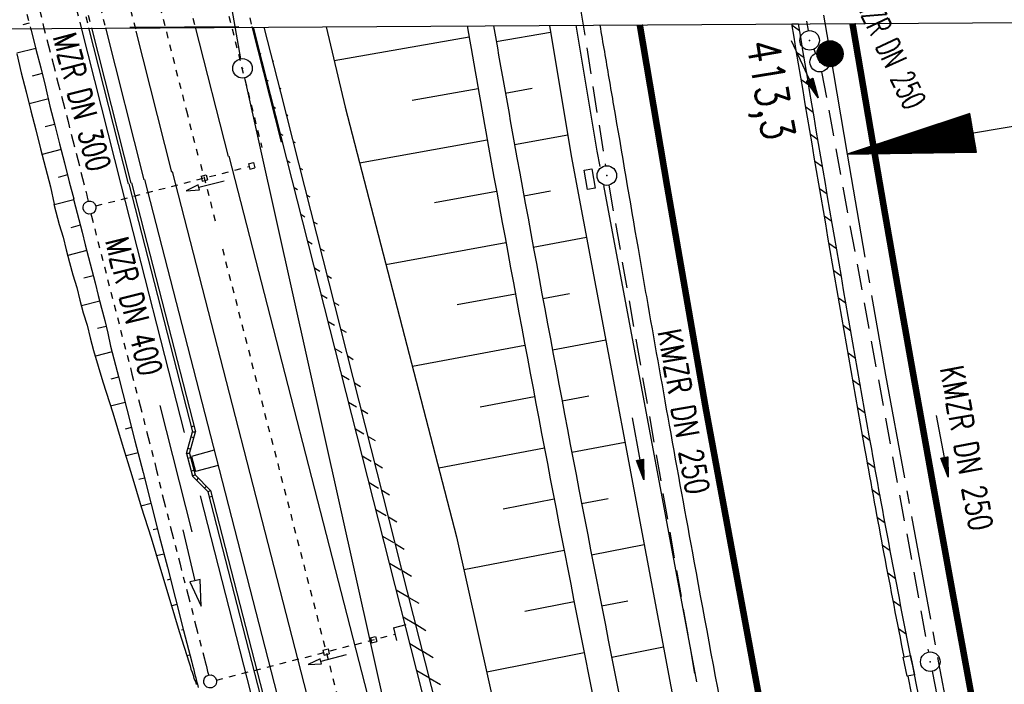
# Model space of a CAD drawing. Extents: x 447258 to 447844, y 441190 to 442763.
# Tile 83 of 123: x 447401 to 447477, y 441963 to 442014. Entities that reach past the tile are written whole.
import ezdxf
from ezdxf.enums import TextEntityAlignment as Align

# ---------------------------------------------------------------- set-up
doc = ezdxf.new("R2010")
doc.units = 0
doc.header["$LTSCALE"] = 2
doc.header["$MEASUREMENT"] = 0
for name, pattern in [('ACAD_ISO03W100', [0.5, 0.25, -0.25]), ('ACAD_ISO10W100W', [0.5, 0.25, -0.25]), ('ACHSE', [5.5, 4, -0.5, 0.5, -0.5]), ('AUSGEZOGEN', [0]), ('GESTRICH-X2', [1.5, 1, -0.5]), ('STRICHLINIEX2', [0.5, 0.25, -0.25])]:
    doc.linetypes.add(name, pattern=pattern)
doc.layers.get('0').update_dxf_attribs({"linetype": 'AUSGEZOGEN'})
for name, color, linetype in [('207-GRENZL-BAB', 7, 'AUSGEZOGEN'), ('207-GRENZP-BAB', 7, 'AUSGEZOGEN'), ('ACHSELEMENT', 1, 'AUSGEZOGEN'), ('ACHSETOP', 250, 'ACHSE'), ('BAUWOTOP', 250, 'AUSGEZOGEN'), ('BOESCHG', 250, 'AUSGEZOGEN'), ('DB-Bahnachse', 7, 'CONTINUOUS'), ('DB-Boeschungen', 15, 'CONTINUOUS'), ('DB-Böschungen', 15, 'CONTINUOUS'), ('DB-Gleisachsen', 7, 'CONTINUOUS'), ('DB-Ingenieurbauwerke', 15, 'CONTINUOUS'), ('DB-Kabelanlagen', 15, 'CONTINUOUS'), ('DB-LS-Waende', 15, 'CONTINUOUS'), ('DB-LS-Wände', 15, 'CONTINUOUS'), ('DB-Tiefenentwässerung_und_Sammelle', 15, 'CONTINUOUS'), ('FBRTOP', 250, 'AUSGEZOGEN'), ('HEKT_B', 250, 'CONTINUOUS'), ('KANAL', 7, 'GESTRICH-X2'), ('MULDE', 250, 'AUSGEZOGEN'), ('PFEIL', 7, 'CONTINUOUS'), ('PFEILTOP', 200, 'AUSGEZOGEN'), ('Rinne', 200, 'CONTINUOUS'), ('SCHLITZRINNE', 200, 'AUSGEZOGEN'), ('SCHSYMBOL', 200, 'AUSGEZOGEN'), ('TEXTO', 4, 'CONTINUOUS')]:
    doc.layers.add(name, color=color, linetype=linetype)
doc.styles.add('ROMANS', font='romans.shx', dxfattribs={"width": 0.8})

# ---------------------------------------------------------------- blocks, each defined once
blk = doc.blocks.new('*X15')
at = {"color": 0}
for p, q in [((212.234, 257.394), (213.242, 258.402)), ((212.236, 257.466), (213.169, 258.4)), ((212.237, 257.326), (213.31, 258.399)), ((212.244, 257.262), (213.373, 258.392)), ((212.244, 257.545), (213.09, 258.391)), ((212.254, 257.202), (213.434, 258.381)), ((212.261, 257.633), (213.003, 258.375)), ((212.268, 257.145), (213.491, 258.368)), ((212.284, 257.09), (213.545, 258.351)), ((212.29, 257.732), (212.903, 258.346)), ((212.303, 257.038), (213.597, 258.333)), ((212.324, 256.988), (213.647, 258.312)), ((212.343, 257.856), (212.779, 258.293)), ((212.347, 256.941), (213.694, 258.288)), ((212.372, 256.895), (213.74, 258.263)), ((212.399, 256.852), (213.783, 258.236)), ((212.428, 256.81), (213.825, 258.207)), ((212.459, 256.77), (213.865, 258.176)), ((212.492, 256.732), (213.903, 258.143)), ((212.526, 256.696), (213.939, 258.109)), ((212.563, 256.662), (213.974, 258.073)), ((212.601, 256.629), (214.006, 258.035)), ((212.64, 256.598), (214.037, 257.995)), ((212.682, 256.569), (214.066, 257.953)), ((212.726, 256.542), (214.093, 257.91)), ((212.771, 256.517), (214.119, 257.864)), ((212.819, 256.493), (214.142, 257.817)), ((212.868, 256.472), (214.163, 257.767)), ((212.92, 256.454), (214.182, 257.715)), ((212.975, 256.437), (214.198, 257.661)), ((213.032, 256.424), (214.211, 257.603)), ((213.092, 256.414), (214.222, 257.543)), ((213.156, 256.407), (214.229, 257.479)), ((213.224, 256.404), (214.232, 257.412)), ((213.296, 256.406), (214.23, 257.339)), ((213.375, 256.414), (214.222, 257.26)), ((213.463, 256.43), (214.205, 257.173)), ((213.563, 256.46), (214.176, 257.073)), ((213.686, 256.512), (214.123, 256.949))]:
    blk.add_line(p, q, dxfattribs=at)
blk = doc.blocks.new('SRMAST2')
at = {"color": 0}
blk.add_circle((0, 0), 0.999, dxfattribs=at)
blk.add_point((0, 0), dxfattribs=at)
blk.add_blockref('*X15', (-213.233, -257.403))
blk = doc.blocks.new('*X37')
at = {"color": 0}
for p, q in [((770.509, 144.679), (770.687, 144.857)), ((770.522, 144.762), (770.678, 144.918)), ((770.535, 144.846), (770.669, 144.979)), ((770.548, 144.929), (770.659, 145.041)), ((770.561, 145.013), (770.65, 145.102)), ((770.573, 145.096), (770.64, 145.163)), ((770.586, 145.18), (770.631, 145.225)), ((770.599, 145.263), (770.622, 145.286)), ((770.356, 143.677), (770.8, 144.121)), ((770.369, 143.76), (770.791, 144.182)), ((770.382, 143.844), (770.781, 144.243)), ((770.394, 143.927), (770.772, 144.305)), ((770.407, 144.011), (770.762, 144.366)), ((770.42, 144.094), (770.753, 144.427)), ((770.433, 144.178), (770.744, 144.489)), ((770.446, 144.261), (770.734, 144.55)), ((770.458, 144.345), (770.725, 144.611)), ((770.471, 144.428), (770.716, 144.673)), ((770.484, 144.512), (770.706, 144.734)), ((770.497, 144.595), (770.697, 144.795)), ((770.203, 142.675), (770.913, 143.385)), ((770.215, 142.758), (770.903, 143.446)), ((770.228, 142.842), (770.894, 143.508)), ((770.241, 142.925), (770.884, 143.569)), ((770.254, 143.009), (770.875, 143.63)), ((770.267, 143.092), (770.866, 143.692)), ((770.279, 143.176), (770.856, 143.753)), ((770.292, 143.259), (770.847, 143.814)), ((770.305, 143.343), (770.838, 143.875)), ((770.318, 143.426), (770.828, 143.937)), ((770.331, 143.51), (770.819, 143.998)), ((770.343, 143.593), (770.809, 144.059)), ((770.049, 141.673), (771.025, 142.649)), ((770.062, 141.757), (771.016, 142.71)), ((770.075, 141.84), (771.006, 142.772)), ((770.088, 141.924), (770.997, 142.833)), ((770.1, 142.007), (770.988, 142.894)), ((770.113, 142.091), (770.978, 142.956)), ((770.126, 142.174), (770.969, 143.017)), ((770.139, 142.258), (770.96, 143.078)), ((770.152, 142.341), (770.95, 143.14)), ((770.164, 142.425), (770.941, 143.201)), ((770.177, 142.508), (770.931, 143.262)), ((770.19, 142.592), (770.922, 143.324)), ((769.883, 140.588), (771.147, 141.852)), ((769.896, 140.671), (771.138, 141.913)), ((769.909, 140.755), (771.129, 141.974)), ((769.922, 140.838), (771.119, 142.036)), ((769.934, 140.922), (771.11, 142.097)), ((769.947, 141.005), (771.1, 142.158)), ((769.96, 141.089), (771.091, 142.22)), ((769.973, 141.172), (771.082, 142.281)), ((769.985, 141.256), (771.072, 142.342)), ((769.998, 141.339), (771.063, 142.404)), ((770.011, 141.423), (771.053, 142.465)), ((770.024, 141.506), (771.044, 142.526)), ((770.037, 141.59), (771.035, 142.588)), ((769.73, 139.586), (771.26, 141.116)), ((769.743, 139.669), (771.251, 141.177)), ((769.755, 139.753), (771.241, 141.239)), ((769.768, 139.836), (771.232, 141.3)), ((769.781, 139.92), (771.222, 141.361)), ((769.794, 140.003), (771.213, 141.423)), ((769.807, 140.087), (771.204, 141.484)), ((769.819, 140.17), (771.194, 141.545)), ((769.832, 140.254), (771.185, 141.607)), ((769.845, 140.337), (771.175, 141.668)), ((769.858, 140.421), (771.166, 141.729)), ((769.87, 140.504), (771.157, 141.79)), ((769.577, 138.584), (771.373, 140.38)), ((769.589, 138.667), (771.363, 140.441)), ((769.602, 138.751), (771.354, 140.503)), ((769.615, 138.834), (771.344, 140.564)), ((769.628, 138.918), (771.335, 140.625)), ((769.64, 139.001), (771.326, 140.687)), ((769.653, 139.085), (771.316, 140.748)), ((769.666, 139.168), (771.307, 140.809)), ((769.679, 139.252), (771.297, 140.871)), ((769.692, 139.335), (771.288, 140.932)), ((769.704, 139.419), (771.279, 140.993)), ((769.717, 139.502), (771.269, 141.055)), ((769.41, 137.499), (771.495, 139.583)), ((769.423, 137.582), (771.485, 139.644)), ((769.436, 137.666), (771.476, 139.705)), ((769.449, 137.749), (771.466, 139.767)), ((769.462, 137.833), (771.457, 139.828)), ((769.474, 137.916), (771.448, 139.889)), ((769.487, 138), (771.438, 139.951)), ((769.5, 138.083), (771.429, 140.012)), ((769.513, 138.167), (771.419, 140.073)), ((769.525, 138.25), (771.41, 140.135)), ((769.538, 138.334), (771.401, 140.196)), ((769.551, 138.417), (771.391, 140.257)), ((769.564, 138.501), (771.382, 140.319)), ((769.257, 136.497), (771.607, 138.847)), ((769.27, 136.58), (771.598, 138.908)), ((769.283, 136.664), (771.588, 138.97)), ((769.295, 136.747), (771.579, 139.031)), ((769.308, 136.831), (771.57, 139.092)), ((769.321, 136.914), (771.56, 139.154)), ((769.334, 136.998), (771.551, 139.215)), ((769.347, 137.081), (771.542, 139.276)), ((769.359, 137.165), (771.532, 139.338)), ((769.372, 137.248), (771.523, 139.399)), ((769.385, 137.332), (771.513, 139.46)), ((769.398, 137.415), (771.504, 139.521)), ((769.116, 135.578), (771.71, 138.172)), ((769.129, 135.662), (771.701, 138.234)), ((769.142, 135.745), (771.692, 138.295)), ((769.155, 135.829), (771.682, 138.356)), ((769.158, 135.549), (771.72, 138.111)), ((769.168, 135.912), (771.673, 138.418)), ((769.18, 135.996), (771.664, 138.479)), ((769.193, 136.079), (771.654, 138.54)), ((769.206, 136.163), (771.645, 138.602)), ((769.219, 136.246), (771.635, 138.663)), ((769.232, 136.33), (771.626, 138.724)), ((769.244, 136.413), (771.617, 138.786)), ((769.229, 135.549), (771.729, 138.05)), ((769.299, 135.549), (771.739, 137.988)), ((769.37, 135.549), (771.748, 137.927)), ((769.441, 135.549), (771.757, 137.866)), ((769.511, 135.549), (771.767, 137.804)), ((769.582, 135.549), (771.776, 137.743)), ((769.653, 135.549), (771.786, 137.682)), ((769.724, 135.549), (771.795, 137.62)), ((769.794, 135.549), (771.804, 137.559)), ((769.865, 135.549), (771.814, 137.498)), ((769.936, 135.549), (771.823, 137.436)), ((770.006, 135.549), (771.832, 137.375)), ((770.077, 135.549), (771.842, 137.314)), ((770.148, 135.549), (771.851, 137.252)), ((770.218, 135.549), (771.861, 137.191)), ((770.289, 135.549), (771.87, 137.13)), ((770.36, 135.549), (771.879, 137.069)), ((770.431, 135.549), (771.889, 137.007)), ((770.501, 135.549), (771.898, 136.946)), ((770.572, 135.549), (771.908, 136.885)), ((770.643, 135.549), (771.917, 136.823)), ((770.713, 135.549), (771.926, 136.762)), ((770.784, 135.549), (771.936, 136.701)), ((770.855, 135.549), (771.945, 136.639)), ((770.926, 135.549), (771.955, 136.578)), ((770.996, 135.549), (771.964, 136.517)), ((771.067, 135.549), (771.973, 136.455)), ((771.138, 135.549), (771.983, 136.394)), ((771.208, 135.549), (771.992, 136.333)), ((771.279, 135.549), (772.001, 136.271)), ((771.35, 135.549), (772.011, 136.21)), ((771.421, 135.549), (772.02, 136.149)), ((771.491, 135.549), (772.03, 136.087)), ((771.562, 135.549), (772.039, 136.026)), ((771.633, 135.549), (772.048, 135.965)), ((771.703, 135.549), (772.058, 135.903)), ((771.774, 135.549), (772.067, 135.842)), ((771.845, 135.549), (772.077, 135.781)), ((771.916, 135.549), (772.086, 135.719)), ((771.986, 135.549), (772.095, 135.658)), ((772.057, 135.549), (772.105, 135.597))]:
    blk.add_line(p, q, dxfattribs=at)
blk = doc.blocks.new('ELPFEIL')
for p, q in [((0, 0), (-1.5, -9.8)), ((0, 0), (0, -70)), ((1.5, -9.8), (0, 0)), ((-1.5, -9.8), (1.5, -9.8))]:
    blk.add_line(p, q)
blk.add_blockref('*X37', (-770.612, -145.349))
blk = doc.blocks.new('GST')
at = {"color": 0}
blk.add_circle((0, 0), 0.75, dxfattribs=at)
blk.add_point((0, 0), dxfattribs=at)
blk = doc.blocks.new('10')
blk.add_blockref('GST', (0, 0))
blk = doc.blocks.new('PFEIL2')
at = {"color": 0}
for p, q in [((0.88, 0.002), (-2.401, -0.012)), ((0.881, -0.271), (0.879, 0.276)), ((0.879, 0.276), (2.429, 0.009)), ((0.911, 0.27), (0.879, 0.265)), ((0.965, 0.261), (0.879, 0.246)), ((1.019, 0.252), (0.879, 0.228)), ((1.073, 0.242), (0.879, 0.209)), ((1.127, 0.233), (0.879, 0.191)), ((1.181, 0.224), (0.879, 0.172)), ((1.235, 0.214), (0.879, 0.154)), ((1.289, 0.205), (0.879, 0.135)), ((1.343, 0.196), (0.879, 0.117)), ((1.397, 0.187), (0.879, 0.098)), ((1.451, 0.177), (0.879, 0.08)), ((1.505, 0.168), (0.879, 0.061)), ((1.559, 0.159), (0.88, 0.043)), ((1.613, 0.149), (0.88, 0.024)), ((1.668, 0.14), (0.88, 0.006)), ((1.722, 0.131), (0.88, -0.013)), ((1.776, 0.121), (0.88, -0.031)), ((1.83, 0.112), (0.88, -0.05)), ((1.884, 0.103), (0.88, -0.068)), ((1.938, 0.094), (0.88, -0.087)), ((1.992, 0.084), (0.88, -0.105)), ((2.046, 0.075), (0.88, -0.124)), ((2.1, 0.066), (0.88, -0.142)), ((2.154, 0.056), (0.88, -0.161)), ((2.208, 0.047), (0.88, -0.179)), ((2.262, 0.038), (0.881, -0.198)), ((2.316, 0.029), (0.881, -0.216)), ((2.37, 0.019), (0.881, -0.235)), ((2.424, 0.01), (0.881, -0.253)), ((2.429, 0.009), (0.881, -0.271))]:
    blk.add_line(p, q, dxfattribs=at)

msp = doc.modelspace()

# ---------------------------------------------------------------- hatches: boundary and pattern name
at = {"layer": 'PFEILTOP'}
h = msp.add_hatch(dxfattribs=at)
h.set_pattern_fill('_USER', color=256, scale=1.5, angle=45, style=0, pattern_type=0)
h.set_pattern_definition([(329.237, (447424.7137, 441994.7568), (0.7672323, 1.2889355), [])])
edge = h.paths.add_edge_path()
edge.add_line((447554.689, 441513.768), (447547.504, 441545.104))
edge.add_line((447547.504, 441545.104), (447537.107, 441587.415))
edge.add_line((447537.107, 441587.415), (447530.255, 441607.806))
edge.add_line((447530.255, 441607.806), (447521.935, 441632.16))
edge.add_line((447521.935, 441632.16), (447521.172, 441636.995))
edge.add_line((447521.172, 441636.995), (447519.605, 441643.372))
edge.add_line((447519.605, 441643.372), (447515.335, 441649.099))
edge.add_line((447515.335, 441649.099), (447507.515, 441678.184))
edge.add_line((447507.515, 441678.184), (447498.583, 441711.54))
edge.add_line((447498.583, 441711.54), (447488.289, 441750.317))
edge.add_line((447488.289, 441750.317), (447482.131, 441773.305))
edge.add_line((447482.131, 441773.305), (447471.266, 441814.433))
edge.add_line((447471.266, 441814.433), (447463.339, 441844.985))
edge.add_line((447463.339, 441844.985), (447457.856, 441865.942))
edge.add_line((447457.856, 441865.942), (447449.55, 441897.966))
edge.add_line((447449.55, 441897.966), (447433.166, 441961.446))
edge.add_line((447433.166, 441961.446), (447421.147, 442008.815))
edge.add_line((447421.147, 442008.815), (447419.891, 442013.788))
edge.add_line((447553.909, 441513.59), (447546.726, 441544.92))
edge.add_line((447546.726, 441544.92), (447536.339, 441587.191))
edge.add_line((447536.339, 441587.191), (447529.497, 441607.55))
edge.add_line((447529.497, 441607.55), (447521.155, 441631.966))
edge.add_line((447521.155, 441631.966), (447520.388, 441636.837))
edge.add_line((447520.388, 441636.837), (447518.867, 441643.024))
edge.add_line((447518.867, 441643.024), (447514.603, 441648.743))
edge.add_line((447514.603, 441648.743), (447506.743, 441677.976))
edge.add_line((447506.743, 441677.976), (447497.811, 441711.334))
edge.add_line((447497.811, 441711.334), (447487.517, 441750.111))
edge.add_line((447487.517, 441750.111), (447481.357, 441773.099))
edge.add_line((447481.357, 441773.099), (447470.492, 441814.231))
edge.add_line((447470.492, 441814.231), (447462.565, 441844.783))
edge.add_line((447462.565, 441844.783), (447457.082, 441865.74))
edge.add_line((447457.082, 441865.74), (447448.776, 441897.766))
edge.add_line((447448.776, 441897.766), (447432.39, 441961.248))
edge.add_line((447432.39, 441961.248), (447420.371, 442008.619))
edge.add_line((447420.371, 442008.619), (447419.067, 442013.783))

# ---------------------------------------------------------------- linework, layer by layer
at = {"layer": '207-GRENZL-BAB', "flags": 128}
for points in [[(447418.09, 442011.369), (447403.16, 442096.471)], [(447418.383, 442009.898), (447453.537, 441851.992)]]:
    msp.add_lwpolyline(points, dxfattribs=at)
at = {"layer": 'ACHSETOP'}
msp.add_lwpolyline([(447459.063, 442036.401), (447463.237, 442011.752), (447464.54, 442004.056), (447467.484, 441987.115), (447472.023, 441962.531), (447476.869, 441938.005), (447482.021, 441913.542), (447487.478, 441889.145), (447493.239, 441864.818), (447499.303, 441840.565), (447505.67, 441816.389), (447512.338, 441792.295), (447519.307, 441768.286), (447526.575, 441744.366), (447534.141, 441720.538), (447542.003, 441696.807), (447550.162, 441673.176), (447558.615, 441649.649), (447567.361, 441626.229), (447576.399, 441602.92), (447585.728, 441579.726)], dxfattribs=at)
at = {"layer": 'BAUWOTOP'}
msp.add_line((447384.358, 442013.567), (447496.288, 442014.264), dxfattribs=at)
at = {"layer": 'BOESCHG'}
for p, q in [((447425.244, 442011.242), (447435.575, 442013.038)), ((447437.664, 442012.684), (447441.825, 442013.41)), ((447431.221, 442008.205), (447436.266, 442009.098)), ((447438.358, 442008.745), (447440.42, 442009.111)), ((447439.063, 442004.807), (447443.141, 442005.545)), ((447427.191, 442003.397), (447436.97, 442005.16)), ((447432.943, 442000.361), (447437.683, 442001.224)), ((447439.779, 442000.872), (447441.813, 442001.243)), ((447429.213, 441995.599), (447438.404, 441997.29)), ((447440.5, 441996.937), (447444.583, 441997.69)), ((447434.677, 441992.53), (447439.13, 441993.356)), ((447441.228, 441993.004), (447443.274, 441993.385)), ((447441.963, 441989.072), (447446.056, 441989.841)), ((447431.233, 441987.807), (447439.864, 441989.424)), ((447436.423, 441984.703), (447440.604, 441985.493)), ((447442.704, 441985.142), (447444.748, 441985.529)), ((447443.452, 441981.212), (447447.53, 441981.991)), ((447433.252, 441980.019), (447441.35, 441981.563)), ((447438.182, 441976.88), (447442.103, 441977.635)), ((447444.206, 441977.284), (447446.236, 441977.675)), ((447435.184, 441972.217), (447442.862, 441973.708)), ((447444.966, 441973.357), (447449.003, 441974.142)), ((447439.843, 441969.04), (447443.628, 441969.782)), ((447445.733, 441969.431), (447447.737, 441969.824)), ((447446.507, 441965.507), (447450.476, 441966.292)), ((447436.931, 441964.381), (447444.4, 441965.857))]:
    msp.add_line(p, q, dxfattribs=at)
msp.add_lwpolyline([(447424.638, 442013.818), (447426.085, 442007.662), (447434.626, 441974.721), (447445.169, 441927.426), (447452.422, 441898.929), (447464.689, 441853.621), (447464.691, 441852.472), (447465.346, 441845.998), (447472.038, 441824.006), (447474.124, 441813.68), (447477.348, 441799.428), (447485.262, 441773.403), (447492.102, 441749.964), (447502.853, 441712.56), (447524.908, 441647.173), (447533.803, 441614.154), (447534.906, 441611.231)], dxfattribs=at)
for points in [[(447435.427, 442013.885, 0.001836), (447437.069, 442004.603, 0.007789), (447451.596, 441930.814, 0.007466), (447469.092, 441854.336, 0.002833), (447479.55, 441812.593, 0.01011), (447482.782, 441800.977, 0.002388), (447488.237, 441783.115, 0.000107), (447490.019, 441777.382, 0.001058)], [(447437.454, 442013.898, 0.001777), (447439.043, 442004.927, 0.007779), (447453.577, 441931.116, 0.007471), (447471.048, 441854.752, 0.002832), (447481.942, 441811.277, 0.012461), (447484.72, 441801.475, 0.000038), (447488.695, 441788.673, 0.000002), (447491.941, 441778.223, 0.000011)]]:
    msp.add_lwpolyline(points, format="xyb", dxfattribs=at)
at = {"layer": 'DB-Bahnachse', "linetype": 'ACAD_ISO10W100W'}
for p, q in [((447411.163, 442018.289), (447413.918, 442007.372)), ((447413.918, 442007.372), (447414.882, 442003.676)), ((447415.009, 442003.302), (447416.163, 441998.817)), ((447416.679, 441996.809), (447430.771, 441942.034))]:
    msp.add_line(p, q, dxfattribs=at)
at = {"layer": 'DB-Boeschungen', "linetype": 'Continuous'}
for p, q in [((447403.776, 442000.228), (447403.801, 442000.114)), ((447405.29, 442000.548), (447403.789, 442000.163)), ((447403.801, 442000.114), (447404.174, 441998.661)), ((447405.267, 442000.636), (447405.302, 442000.5)), ((447405.302, 442000.5), (447405.675, 441999.047)), ((447404.174, 441998.661), (447404.471, 441997.705)), ((447405.787, 441998.611), (447405.061, 441998.424)), ((447405.675, 441999.047), (447405.924, 441998.078)), ((447405.924, 441998.078), (447406.173, 441997.11)), ((447404.471, 441997.705), (447404.72, 441996.737)), ((447406.173, 441997.11), (447406.421, 441996.141)), ((447404.72, 441996.737), (447404.969, 441995.768)), ((447406.285, 441996.674), (447404.832, 441996.301)), ((447404.969, 441995.768), (447405.217, 441994.8)), ((447406.421, 441996.141), (447406.67, 441995.172)), ((447405.217, 441994.8), (447405.514, 441993.843)), ((447406.67, 441995.172), (447406.919, 441994.204)), ((447406.782, 441994.737), (447406.055, 441994.55)), ((447406.919, 441994.204), (447407.167, 441993.235)), ((447405.514, 441993.843), (447405.763, 441992.875)), ((447405.763, 441992.875), (447406.012, 441991.906)), ((447407.279, 441992.799), (447405.875, 441992.439)), ((447407.167, 441993.235), (447407.416, 441992.267)), ((447406.012, 441991.906), (447406.309, 441990.95)), ((447407.416, 441992.267), (447407.665, 441991.298)), ((447407.665, 441991.298), (447407.913, 441990.33)), ((447406.309, 441990.95), (447406.557, 441989.981)), ((447407.777, 441990.862), (447407.099, 441990.688)), ((447407.913, 441990.33), (447408.114, 441989.348)), ((447406.557, 441989.981), (447406.806, 441989.013)), ((447406.806, 441989.013), (447407.524, 441986.616)), ((447408.225, 441988.913), (447406.966, 441988.589)), ((447408.114, 441989.348), (447408.735, 441986.927)), ((447407.524, 441986.616), (447408.291, 441984.232)), ((447408.723, 441986.975), (447408.142, 441986.826)), ((447408.735, 441986.927), (447409.357, 441984.506)), ((447409.22, 441985.038), (447408.106, 441984.752)), ((447408.291, 441984.232), (447409.01, 441981.835)), ((447409.357, 441984.506), (447409.978, 441982.084)), ((447409.717, 441983.101), (447409.233, 441982.977)), ((447409.978, 441982.084), (447410.6, 441979.663)), ((447409.01, 441981.835), (447409.728, 441979.439)), ((447410.215, 441981.164), (447409.294, 441980.928)), ((447409.728, 441979.439), (447410.447, 441977.042)), ((447410.712, 441979.227), (447410.276, 441979.115)), ((447410.6, 441979.663), (447411.222, 441977.241)), ((447411.209, 441977.289), (447410.434, 441977.091)), ((447410.447, 441977.042), (447411.214, 441974.658)), ((447411.222, 441977.241), (447411.843, 441974.82)), ((447411.706, 441975.352), (447411.367, 441975.265)), ((447411.214, 441974.658), (447411.932, 441972.261)), ((447411.843, 441974.82), (447412.465, 441972.398)), ((447412.204, 441973.415), (447411.623, 441973.266)), ((447411.932, 441972.261), (447412.651, 441969.865)), ((447412.465, 441972.398), (447413.086, 441969.977)), ((447412.701, 441971.478), (447412.459, 441971.416)), ((447412.651, 441969.865), (447413.369, 441967.468)), ((447413.086, 441969.977), (447413.708, 441967.555)), ((447413.198, 441969.541), (447412.811, 441969.441)), ((447413.696, 441967.604), (447413.55, 441967.566)), ((447413.369, 441967.468), (447414.136, 441965.084)), ((447413.708, 441967.555), (447414.33, 441965.134)), ((447414.193, 441965.666), (447413.951, 441965.604)), ((447414.136, 441965.084), (447414.198, 441964.842)), ((447414.198, 441964.842), (447414.26, 441964.6)), ((447414.26, 441964.6), (447414.371, 441964.37)), ((447414.33, 441965.134), (447414.392, 441964.891)), ((447414.392, 441964.891), (447414.454, 441964.649)), ((447414.454, 441964.649), (447414.516, 441964.407)), ((447414.371, 441964.37), (447414.433, 441964.128)), ((447414.433, 441964.128), (447414.495, 441963.886)), ((447414.495, 441963.886), (447414.606, 441963.656)), ((447414.516, 441964.407), (447414.578, 441964.165)), ((447414.578, 441964.165), (447414.641, 441963.923)), ((447414.641, 441963.923), (447414.703, 441963.681)), ((447414.606, 441963.656), (447414.668, 441963.414)), ((447414.69, 441963.729), (447414.642, 441963.717)), ((447414.703, 441963.681), (447414.765, 441963.439)), ((447414.765, 441963.439), (447414.827, 441963.196))]:
    msp.add_line(p, q, dxfattribs=at)
at = {"layer": 'DB-Böschungen', "linetype": 'ACAD_ISO03W100'}
for p, q in [((447401.456, 442015.749), (447401.981, 442013.702)), ((447401.879, 442014.103), (447401.152, 442013.916))]:
    msp.add_line(p, q, dxfattribs=at)
at = {"layer": 'DB-Böschungen', "linetype": 'Continuous'}
for p, q in [((447401.981, 442013.702), (447402.015, 442013.57)), ((447402.015, 442013.57), (447402.388, 442012.117)), ((447402.376, 442012.165), (447400.923, 442011.792)), ((447402.388, 442012.117), (447402.761, 442010.664)), ((447400.936, 442011.744), (447401.26, 442010.279)), ((447402.761, 442010.664), (447403.134, 442009.211)), ((447401.26, 442010.279), (447401.633, 442008.826)), ((447402.873, 442010.228), (447402.098, 442010.029)), ((447403.134, 442009.211), (447403.459, 442007.746)), ((447401.633, 442008.826), (447402.006, 442007.373)), ((447403.371, 442008.291), (447401.869, 442007.906)), ((447403.459, 442007.746), (447403.832, 442006.293)), ((447402.006, 442007.373), (447402.379, 442005.92)), ((447403.82, 442006.341), (447403.093, 442006.155)), ((447403.832, 442006.293), (447404.205, 442004.84)), ((447402.379, 442005.92), (447402.752, 442004.467)), ((447404.205, 442004.84), (447404.578, 442003.387)), ((447402.752, 442004.467), (447403.125, 442003.014)), ((447404.317, 442004.404), (447402.864, 442004.031)), ((447404.578, 442003.387), (447404.951, 442001.934)), ((447403.125, 442003.014), (447403.498, 442001.561)), ((447404.814, 442002.467), (447404.088, 442002.281)), ((447403.498, 442001.561), (447403.794, 442000.223)), ((447404.951, 442001.934), (447405.286, 442000.631))]:
    msp.add_line(p, q, dxfattribs=at)
at = {"layer": 'DB-Gleisachsen', "linetype": 'ACAD_ISO03W100'}
for p, q in [((447408.408, 442019.968), (447410.056, 442013.48)), ((447412.945, 442020.286), (447414.594, 442013.799))]:
    msp.add_line(p, q, dxfattribs=at)
at = {"layer": 'DB-Gleisachsen', "linetype": 'Continuous'}
for p, q in [((447414.594, 442013.799), (447417.117, 442003.869)), ((447410.056, 442013.48), (447412.781, 442002.682)), ((447417.179, 442003.896), (447436.312, 441929.526)), ((447412.83, 442002.742), (447431.954, 441928.405))]:
    msp.add_line(p, q, dxfattribs=at)
at = {"layer": 'DB-Ingenieurbauwerke', "linetype": 'ACAD_ISO03W100'}
for p, q in [((447406.083, 442020.234), (447407.72, 442013.746)), ((447417.303, 442020.32), (447418.94, 442013.832)), ((447406.979, 442000.093), (447418.723, 442003.114)), ((447416.232, 441963.752), (447429.906, 441967.27))]:
    msp.add_line(p, q, dxfattribs=at)
at = {"layer": 'DB-Ingenieurbauwerke', "linetype": 'Continuous'}
for p, q in [((447407.72, 442013.746), (447410.658, 442002.102)), ((447417.94, 442013.824), (447409.585, 442013.76)), ((447418.94, 442013.832), (447421.174, 442004.979)), ((447418.673, 442003.308), (447419.061, 442003.407)), ((447418.673, 442003.308), (447418.773, 442002.92)), ((447419.061, 442003.407), (447419.16, 442003.02)), ((447415.041, 442002.373), (447415.429, 442002.473)), ((447415.041, 442002.373), (447415.141, 442001.986)), ((447415.429, 442002.473), (447415.528, 442002.086)), ((447418.773, 442002.92), (447419.16, 442003.02)), ((447410.716, 442002.127), (447416.207, 441980.783)), ((447414.829, 442001.7), (447413.909, 442001.259)), ((447414.878, 442001.506), (447414.829, 442001.7)), ((447416.816, 442002), (447414.878, 442001.506)), ((447415.141, 442001.986), (447415.528, 442002.086)), ((447413.909, 442001.259), (447414.928, 442001.312)), ((447414.928, 442001.312), (447414.878, 442001.506)), ((447416.053, 441981.363), (447414.314, 441980.9)), ((447414.314, 441980.9), (447414.622, 441979.74)), ((447416.207, 441980.783), (447422.288, 441957.146)), ((447416.362, 441980.203), (447414.622, 441979.74)), ((447429.782, 441967.754), (447430.75, 441968.003)), ((447429.782, 441967.754), (447430.031, 441966.786)), ((447428.016, 441966.99), (447428.404, 441967.09)), ((447428.016, 441966.99), (447428.116, 441966.603)), ((447428.404, 441967.09), (447428.503, 441966.703)), ((447424.385, 441966.056), (447424.772, 441966.156)), ((447424.772, 441966.156), (447424.872, 441965.768)), ((447428.116, 441966.603), (447428.503, 441966.703)), ((447424.172, 441965.382), (447423.252, 441964.942)), ((447424.221, 441965.189), (447424.172, 441965.382)), ((447426.159, 441965.683), (447424.221, 441965.189)), ((447424.385, 441966.056), (447424.484, 441965.669)), ((447424.484, 441965.669), (447424.872, 441965.768)), ((447423.252, 441964.942), (447424.271, 441964.995)), ((447424.271, 441964.995), (447424.221, 441965.189))]:
    msp.add_line(p, q, dxfattribs=at)
at = {"layer": 'DB-Kabelanlagen', "linetype": 'STRICHLINIEX2'}
msp.add_line((447399.631, 442084.451), (447419.704, 442004.577), dxfattribs=at)
at = {"layer": 'DB-Kabelanlagen', "linetype": 'ACAD_ISO03W100'}
for p, q in [((447406.207, 442014.614), (447406.432, 442013.736)), ((447406.398, 442014.712), (447406.648, 442013.738))]:
    msp.add_line(p, q, dxfattribs=at)
at = {"layer": 'DB-Kabelanlagen', "linetype": 'Continuous'}
for p, q in [((447406.432, 442013.736), (447409.45, 442001.775)), ((447406.648, 442013.738), (447409.654, 442001.827)), ((447409.501, 442001.795), (447414.391, 441982.787)), ((447409.703, 442001.85), (447414.608, 441982.787)), ((447413.936, 441981.113), (447414.388, 441982.787)), ((447414.154, 441981.113), (447414.606, 441982.787)), ((447414.285, 441983.172), (447414.488, 441983.226)), ((447414.388, 441982.787), (447414.606, 441982.787)), ((447414.285, 441982.405), (447414.488, 441982.35)), ((447414.244, 441981.447), (447414.041, 441981.502)), ((447414.154, 441981.113), (447413.936, 441981.113)), ((447413.936, 441981.113), (447414.4, 441979.368)), ((447414.243, 441980.778), (447414.04, 441980.724)), ((447414.154, 441981.113), (447414.589, 441979.477)), ((447414.5, 441979.811), (447414.297, 441979.757)), ((447414.589, 441979.477), (447414.4, 441979.368)), ((447414.4, 441979.368), (447415.585, 441978.179)), ((447414.589, 441979.477), (447415.771, 441978.29)), ((447414.833, 441979.231), (447414.685, 441979.083)), ((447415.303, 441978.463), (447415.452, 441978.611)), ((447415.573, 441978.191), (447428.094, 441929.522)), ((447415.771, 441978.29), (447415.583, 441978.181)), ((447415.765, 441978.287), (447428.311, 441929.521)), ((447415.687, 441977.798), (447415.89, 441977.852))]:
    msp.add_line(p, q, dxfattribs=at)
at = {"layer": 'DB-LS-Waende', "linetype": 'ACAD_ISO03W100'}
msp.add_line((447405.018, 442017.073), (447405.867, 442013.732), dxfattribs=at)
at = {"layer": 'DB-LS-Waende', "linetype": 'Continuous'}
msp.add_line((447405.867, 442013.732), (447408.922, 442001.626), dxfattribs=at)
at = {"layer": 'DB-LS-Wände', "linetype": 'Continuous'}
for p, q in [((447408.926, 442001.638), (447413.751, 441982.716)), ((447411.877, 441984.805), (447414.347, 441975.114)), ((447414.986, 441977.871), (447422.945, 441946.656))]:
    msp.add_line(p, q, dxfattribs=at)
at = {"layer": 'DB-Tiefenentwässerung_und_Sammelle', "linetype": 'ACAD_ISO03W100'}
for p, q in [((447402.473, 442016.01), (447402.984, 442013.818)), ((447402.984, 442013.818), (447403.357, 442012.366)), ((447403.357, 442012.366), (447403.73, 442010.913)), ((447403.73, 442010.913), (447404.103, 442009.46)), ((447404.103, 442009.46), (447404.476, 442008.007)), ((447404.476, 442008.007), (447404.849, 442006.554)), ((447404.849, 442006.554), (447405.222, 442005.101)), ((447405.222, 442005.101), (447405.595, 442003.648)), ((447405.595, 442003.648), (447405.968, 442002.195)), ((447405.968, 442002.195), (447406.298, 442000.908)), ((447406.28, 442000.913), (447406.32, 442000.761)), ((447406.32, 442000.761), (447406.387, 442000.456)), ((447406.603, 441999.48), (447406.644, 441999.296)), ((447406.644, 441999.296), (447406.893, 441998.327)), ((447406.893, 441998.327), (447407.141, 441997.358)), ((447407.141, 441997.358), (447407.39, 441996.39)), ((447407.39, 441996.39), (447407.639, 441995.421)), ((447407.639, 441995.421), (447407.887, 441994.453)), ((447407.887, 441994.453), (447408.136, 441993.484)), ((447408.136, 441993.484), (447408.385, 441992.515)), ((447408.385, 441992.515), (447408.633, 441991.547)), ((447408.633, 441991.547), (447408.882, 441990.578)), ((447408.882, 441990.578), (447409.131, 441989.61)), ((447409.131, 441989.61), (447409.752, 441987.188)), ((447409.752, 441987.188), (447410.374, 441984.767)), ((447410.374, 441984.767), (447410.995, 441982.345)), ((447410.995, 441982.345), (447411.617, 441979.924)), ((447411.617, 441979.924), (447412.19, 441977.49)), ((447412.19, 441977.49), (447412.812, 441975.068)), ((447412.812, 441975.068), (447413.433, 441972.647)), ((447413.433, 441972.647), (447414.055, 441970.225)), ((447414.055, 441970.225), (447414.677, 441967.804)), ((447414.677, 441967.804), (447415.298, 441965.382)), ((447415.298, 441965.382), (447415.36, 441965.14)), ((447415.36, 441965.14), (447415.423, 441964.898)), ((447415.423, 441964.898), (447415.485, 441964.656)), ((447415.485, 441964.656), (447415.547, 441964.414)), ((447415.547, 441964.414), (447415.609, 441964.172)), ((447415.609, 441964.172), (447415.619, 441964.133))]:
    msp.add_line(p, q, dxfattribs=at)
at = {"layer": 'DB-Tiefenentwässerung_und_Sammelle', "linetype": 'Continuous'}
for p, q in [((447413.637, 441975.259), (447414.579, 441971.371)), ((447414.579, 441971.371), (447414.19, 441971.277)), ((447414.967, 441971.466), (447414.579, 441971.371)), ((447415.049, 441969.428), (447414.967, 441971.466)), ((447414.19, 441971.277), (447415.049, 441969.428))]:
    msp.add_line(p, q, dxfattribs=at)
for centre, start_param, end_param in [((447406.495, 441999.968), 2.623338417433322, 8.906523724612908), ((447415.743, 441963.649), 2.623338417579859, 8.906523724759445)]:
    msp.add_ellipse(centre, major_axis=(-0.354, 0.354), ratio=1, start_param=start_param, end_param=end_param, dxfattribs=at)
at = {"layer": 'FBRTOP'}
for points in [[(447621.839, 441538.198, 0.000001), (447626.135, 441528.445, 0.000001), (447630.882, 441517.668)], [(447480.071, 442014.163, -0.000012), (447480.647, 442010.76, 0.000003), (447481.295, 442006.93, 0.001084), (447482.215, 442001.569, 0.000507), (447484.218, 441990.114, 0.002121), (447485.988, 441980.292, 0.001428), (447488.721, 441965.722, 0.001696), (447490.986, 441954.052, 0.001563), (447493.526, 441941.404, 0.001561), (447496.042, 441929.268, 0.001561), (447498.634, 441917.149, 0.001559), (447501.303, 441905.042, 0.00156), (447504.045, 441892.959, 0.001559), (447506.862, 441880.896, 0.001558), (447509.757, 441868.839, 0.001561), (447512.727, 441856.799, 0.001563), (447515.77, 441844.792, 0.001563)], [(447476.509, 441861.628, 0.000612), (447473.626, 441873.778, -0.000668), (447470.828, 441885.575, -0.003018), (447469.01, 441893.501, -0.001476), (447465.439, 441909.734, -0.0015), (447462.667, 441922.703, -0.00169), (447460.281, 441934.226, -0.001687), (447457.634, 441947.459, -0.001982), (447455.464, 441958.736, -0.000994), (447452.834, 441972.856, -0.001346), (447450.94, 441983.297, -0.000348), (447449.189, 441993.14, -0.001389), (447448.758, 441995.611, -0.000167), (447448.551, 441996.823, 0.000018), (447446.677, 442007.791, 0.000184), (447446.32, 442009.878, 0.000053), (447445.621, 442013.949)]]:
    msp.add_lwpolyline(points, format="xyb", dxfattribs=at)
at = {"layer": 'FBRTOP', "const_width": 0.5}
msp.add_lwpolyline([(447464.957, 442014.069, 0.000032), (447466.358, 442005.849, 0.00188), (447469.563, 441987.473, 0.001388), (447474.067, 441962.615, 0.004915), (447477.718, 441943.815, 0.003122), (447483.942, 441914.314, 0.003035), (447489.36, 441890.111, 0.003056), (447495.033, 441866.142, 0.003055), (447501.053, 441842.025, 0.003159), (447507.165, 441818.775, 0.003064), (447513.652, 441795.291, 0.002975), (447520.626, 441771.181, 0.002885), (447527.632, 441747.985, 0.002726), (447535.322, 441723.516, 0.00326), (447543.354, 441698.991, 0.003546), (447551.045, 441676.545, 0.003512), (447558.921, 441654.576, 0.003164), (447567.987, 441630.311, 0.002799), (447578.014, 441604.42, 0.003665), (447585.929, 441584.743, 0.002614)], format="xyb", dxfattribs=at)
msp.add_lwpolyline([(447448.663, 442013.968), (447449.434, 442009.415), (447450.742, 442001.689), (447453.703, 441984.645), (447458.272, 441959.903), (447463.151, 441935.205), (447468.34, 441910.571), (447473.835, 441886.004), (447479.636, 441861.507), (447485.742, 441837.084), (447492.154, 441812.739), (447498.869, 441788.476), (447505.886, 441764.299), (447513.205, 441740.212), (447520.824, 441716.218), (447528.741, 441692.321), (447536.957, 441668.524), (447545.469, 441644.833), (447554.276, 441621.249), (447563.378, 441597.777), (447572.772, 441574.421)], dxfattribs=at)
at = {"layer": 'KANAL'}
for p, q in [((447438.5, 442050.719), (447446.031, 442003.156)), ((447460.406, 442020.156), (447461.563, 442013.531)), ((447462, 442012.094), (447462.125, 442011.781)), ((447462.594, 442010.375), (447470.781, 441965.906)), ((447446.281, 442001.688), (447453.031, 441963.281)), ((447471.063, 441964.438), (447480.625, 441916.625))]:
    msp.add_line(p, q, dxfattribs=at)
at = {"layer": 'MULDE'}
for points in [[(447441.739, 442013.924), (447443.41, 442003.938), (447458.678, 441922.597), (447473.526, 441858.823)], [(447443.765, 442013.937), (447445.38, 442004.288), (447445.599, 442003.117)], [(447445.872, 442001.662), (447453.011, 441963.629)]]:
    msp.add_lwpolyline(points, dxfattribs=at)
at = {"layer": 'Rinne'}
msp.add_lwpolyline([(447553.909, 441513.59), (447546.726, 441544.92), (447536.339, 441587.191), (447529.497, 441607.55), (447521.155, 441631.966), (447520.388, 441636.837), (447518.867, 441643.024), (447514.603, 441648.743), (447506.743, 441677.976), (447497.811, 441711.334), (447487.517, 441750.111), (447481.357, 441773.099), (447470.492, 441814.231), (447462.565, 441844.783), (447457.082, 441865.74), (447448.776, 441897.766), (447432.39, 441961.248), (447420.371, 442008.619), (447419.067, 442013.783, -0.000168)], format="xyb", dxfattribs=at)
msp.add_lwpolyline([(447554.689, 441513.768), (447547.504, 441545.104), (447537.107, 441587.415), (447530.255, 441607.806), (447521.935, 441632.16), (447521.172, 441636.995), (447519.605, 441643.372), (447515.335, 441649.099), (447507.515, 441678.184), (447498.583, 441711.54), (447488.289, 441750.317), (447482.131, 441773.305), (447471.266, 441814.433), (447463.339, 441844.985), (447457.856, 441865.942), (447449.55, 441897.966), (447433.166, 441961.446), (447421.147, 442008.815), (447419.891, 442013.788)], dxfattribs=at)
at = {"layer": 'SCHLITZRINNE'}
for p, q in [((447460.33, 442013.948), (447460.904, 442013.541)), ((447460.677, 442011.863), (447461.252, 442011.455)), ((447461.026, 442009.777), (447461.602, 442009.368)), ((447461.377, 442007.689), (447461.953, 442007.28)), ((447461.73, 442005.6), (447462.306, 442005.191)), ((447462.084, 442003.509), (447462.661, 442003.1)), ((447462.441, 442001.418), (447463.018, 442001.009)), ((447462.799, 441999.325), (447463.376, 441998.915)), ((447463.159, 441997.231), (447463.737, 441996.821)), ((447463.52, 441995.136), (447464.099, 441994.725)), ((447463.884, 441993.039), (447464.462, 441992.629)), ((447464.249, 441990.941), (447464.828, 441990.53)), ((447464.616, 441988.842), (447465.195, 441988.431)), ((447464.985, 441986.742), (447465.565, 441986.33)), ((447465.355, 441984.64), (447465.936, 441984.228)), ((447465.728, 441982.537), (447466.309, 441982.125)), ((447466.102, 441980.432), (447466.684, 441980.019)), ((447466.483, 441978.323), (447467.067, 441977.909)), ((447466.871, 441976.209), (447467.457, 441975.794)), ((447467.266, 441974.09), (447467.853, 441973.674)), ((447467.668, 441971.966), (447468.257, 441971.549)), ((447468.077, 441969.837), (447468.668, 441969.418)), ((447468.494, 441967.703), (447469.086, 441967.283)), ((447468.918, 441965.563), (447468.949, 441965.541)), ((447469.512, 441965.142), (447469.512, 441965.142))]:
    msp.add_line(p, q, dxfattribs=at)
at = {"layer": 'SCHLITZRINNE', "flags": 128}
msp.add_lwpolyline([(447460.315, 442014.04), (447460.821, 442014.043)], dxfattribs=at)
at = {"layer": 'SCHLITZRINNE'}
for points in [[(447468.923, 441965.536, -0.005246), (447465.936, 441981.362, -0.002838), (447460.315, 442014.04, -0.002822)], [(447479.649, 441914.852, -0.00013), (447479.467, 441915.696, -0.003376), (447479.022, 441917.833, -0.000154), (447469.57, 441964.852, -0.005506), (447466.429, 441981.449, -0.002831), (447460.821, 442014.043)], [(447478.845, 441916.216, -0.00239), (447478.532, 441917.734, -0.000151), (447469.219, 441964.062, -0.005506)]]:
    msp.add_lwpolyline(points, format="xyb", dxfattribs=at)
at = {"layer": 'SCHSYMBOL'}
for points in [[(447444.981, 442002.927), (447445.232, 442001.445), (447444.657, 442001.348), (447444.407, 442002.83)], [(447469.413, 441965.634), (447469.709, 441964.161), (447469.137, 441964.046), (447468.842, 441965.519)]]:
    msp.add_lwpolyline(points, close=True, dxfattribs=at)

# ---------------------------------------------------------------- block references
at = {"layer": '207-GRENZP-BAB', "rotation": 285.3280982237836}
msp.add_blockref('GST', (447418.22, 442010.63), dxfattribs=at)
at = {"layer": 'ACHSELEMENT', "rotation": 99.59234464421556}
msp.add_blockref('ELPFEIL', (447464.54, 442004.056), dxfattribs=at)
at = {"layer": 'HEKT_B'}
msp.add_blockref('SRMAST2', (447463.237, 442011.752), dxfattribs=at)
at = {"layer": 'PFEIL'}
for p, rotation in [((447461.305, 442010.569), 294.8230000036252), ((447448.529, 441981.5), 280.0069999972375), ((447471.837, 441981.681), 280.4439000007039)]:
    msp.add_blockref('PFEIL2', p, dxfattribs=dict(at, rotation=rotation))
at = {"layer": 'SCHSYMBOL'}
for name, p, rotation in [('10', (447461.676, 442012.78), 279.6116), ('10', (447462.448, 442011.111), 279.6116), ('GST', (447446.137, 442002.419), 279.6115999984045), ('GST', (447470.918, 441965.16), 280.7392999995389)]:
    msp.add_blockref(name, p, dxfattribs=dict(at, rotation=rotation))

# ---------------------------------------------------------------- texts
at = {"layer": 'DB-Tiefenentwässerung_und_Sammelle', "linetype": 'Continuous', "style": 'ROMANS', "width": 0.7}
for s, rotation, oblique, p in [('MZR DN 300', 284.56876, 360, (447403.685, 442013.065)), ('MZR DN 400', 284.30622, 0, (447407.688, 441997.412))]:
    msp.add_text(s, height=1.8, rotation=rotation, dxfattribs=dict(at, oblique=oblique)).set_placement(p)
at = {"layer": 'HEKT_B', "style": 'ROMANS', "width": 0.8}
msp.add_text('413,3', height=2.5, rotation=279.6115, dxfattribs=at).set_placement((447456.836, 442012.596))
at = {"layer": 'TEXTO', "style": 'ROMANS'}
for rotation, width, p in [(294.823, 0.6, (447466.867, 442011.978)), (280.007, 0.75, (447451.142, 441984.178)), (280.4439, 0.75, (447472.811, 441981.375))]:
    msp.add_text('KMZR DN 250', height=1.8, rotation=rotation, dxfattribs=dict(at, width=width)).set_placement(p, align=Align.CENTER)

doc.saveas('drawing.dxf')
